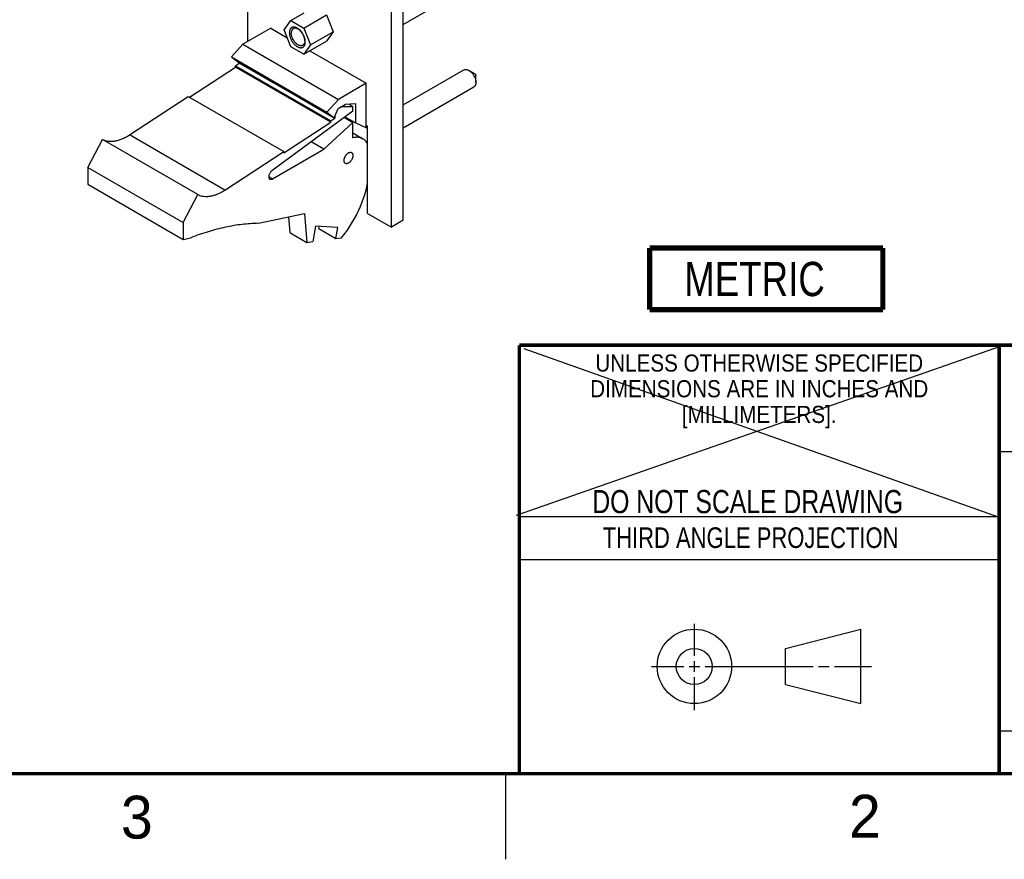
# Model space of a CAD drawing. Header units: inches. Extents: x 0 to 34, y 0 to 22.
# Tile 19 of 176: x 22.7 to 28.4, y 0 to 4.9. Entities that reach past the tile are written whole.
import ezdxf

# ---------------------------------------------------------------- set-up
doc = ezdxf.new("R2010")
doc.units = ezdxf.units.IN
doc.header["$LTSCALE"] = 1.87
doc.header["$MEASUREMENT"] = 0
doc.layers.get('0').update_dxf_attribs({"linetype": 'CONTINUOUS'})
doc.layers.add('02___PRT_ALL_AXES', color=7, linetype='CONTINUOUS')
doc.layers.add('DETAIL', color=7, linetype='CONTINUOUS')
doc.styles.get("Standard").update_dxf_attribs({"font": 'txt', "width": 0.8})
doc.styles.add('TEXTSTYLE_2', font='txt')
doc.styles.add('TEXTSTYLE_3', font='txt', dxfattribs={"width": 0.9})

# ---------------------------------------------------------------- blocks, each defined once
blk = doc.blocks.new('METRIC_BL2', base_point=(27.0212, 3.3875))
at = {"layer": 'DETAIL', "color": 7, "linetype": 'CONTINUOUS', "const_width": 0.0309}
for points in [[(26.3412, 3.5675), (27.7012, 3.5675)], [(26.3412, 3.5675), (26.3412, 3.2075)], [(27.7012, 3.5675), (27.7012, 3.2075)], [(26.3412, 3.2075), (27.7012, 3.2075)]]:
    blk.add_lwpolyline(points, dxfattribs=at)
at = {"layer": 'DETAIL', "color": 2, "linetype": 'CONTINUOUS', "width": 0.8}
blk.add_text('METRIC', height=0.2, dxfattribs=at).set_placement((26.5425, 3.2863))

msp = doc.modelspace()

# ---------------------------------------------------------------- linework, layer by layer
at = {"color": 7, "linetype": 'CONTINUOUS'}
for p, q in [((23.9931, 9.7397), (23.9931, 4.7707)), ((24.8333, 3.6888), (24.8333, 9.2546)), ((24.9029, 3.7289), (24.9029, 9.2948)), ((24.2084, 4.8402), (24.2466, 4.8945)), ((24.2466, 4.8945), (24.3244, 4.9394)), ((24.2466, 4.8945), (24.3229, 4.8504)), ((24.3229, 4.8504), (24.4558, 4.9271)), ((24.4558, 4.9271), (24.494, 4.8288)), ((24.13, 4.8497), (23.9673, 4.7558)), ((24.13, 4.8497), (24.2263, 4.7941)), ((24.2466, 4.7418), (24.2084, 4.8402)), ((24.3229, 4.8504), (24.3611, 4.752)), ((24.3611, 4.752), (24.494, 4.8288)), ((24.494, 4.8288), (24.4558, 4.7745)), ((24.3229, 4.6977), (24.4558, 4.7745)), ((23.9673, 4.7558), (23.9002, 4.6819)), ((23.9673, 4.7558), (24.5245, 4.4341)), ((24.3229, 4.6977), (24.2466, 4.7418)), ((24.3611, 4.752), (24.3229, 4.6977)), ((24.3581, 4.718), (24.6872, 4.528)), ((23.9002, 4.6819), (23.9426, 4.6493)), ((23.9002, 4.6819), (24.4574, 4.3602)), ((23.655, 4.4473), (23.924, 4.623)), ((23.9235, 4.6308), (23.9461, 4.6456)), ((23.9235, 4.6308), (24.4807, 4.3091)), ((23.924, 4.623), (23.9235, 4.6308)), ((24.4812, 4.3012), (23.924, 4.623)), ((23.9426, 4.6493), (24.1434, 4.5333)), ((23.9461, 4.6472), (23.9461, 4.6456)), ((24.5033, 4.3239), (23.9461, 4.6456)), ((24.9029, 4.4016), (25.2573, 4.6062)), ((25.3214, 4.583), (25.2861, 4.6034)), ((24.1434, 4.5333), (24.107, 4.5613)), ((24.107, 4.5613), (24.2626, 4.4715)), ((24.1434, 4.5333), (24.1458, 4.5389)), ((25.3267, 4.533), (25.3267, 4.5738)), ((24.6872, 4.528), (24.5245, 4.4341)), ((24.6872, 4.2749), (24.6872, 4.528)), ((24.9029, 4.2688), (25.3148, 4.5066)), ((23.3052, 4.227), (23.6484, 4.4511)), ((23.6484, 4.4511), (24.2056, 4.1294)), ((24.299, 4.4435), (24.2626, 4.4715)), ((24.299, 4.4435), (24.4998, 4.3275)), ((24.5245, 4.4341), (24.4574, 4.3602)), ((24.4998, 4.3275), (24.5232, 4.3819)), ((24.5232, 4.3819), (24.5657, 4.4064)), ((24.5429, 4.3933), (24.6094, 4.3933)), ((24.5657, 4.4064), (24.6235, 4.4096)), ((24.5848, 4.4075), (24.6094, 4.3933)), ((24.6094, 4.3647), (24.6094, 4.3933)), ((24.6235, 4.4096), (24.6235, 4.2966)), ((24.6094, 4.3647), (24.1363, 4.0178)), ((24.4574, 4.3602), (24.4998, 4.3275)), ((24.4807, 4.3091), (24.5033, 4.3239)), ((24.4812, 4.3012), (24.4807, 4.3091)), ((24.5033, 4.3357), (24.5033, 4.3239)), ((24.5595, 4.3281), (24.6094, 4.2994)), ((24.6235, 4.2966), (24.5637, 4.3312)), ((24.206, 4.1215), (24.4812, 4.3012)), ((24.4397, 4.1442), (24.6094, 4.2994)), ((24.6094, 4.2096), (24.6094, 4.2994)), ((24.6944, 4.2644), (24.6235, 4.2966)), ((24.6939, 4.2788), (24.6872, 4.2749)), ((23.0622, 4.0373), (23.1471, 4.2006)), ((23.7043, 3.8788), (23.1471, 4.2006)), ((23.8624, 3.9053), (23.3052, 4.227)), ((24.6094, 4.2384), (24.6676, 4.2048)), ((24.1392, 3.9707), (24.4397, 4.1442)), ((24.4397, 4.1442), (24.3664, 4.1865)), ((23.8624, 3.9053), (24.2056, 4.1294)), ((24.206, 4.1215), (24.2056, 4.1294)), ((23.0622, 4.0373), (23.6194, 3.7155)), ((23.0622, 4.0373), (23.0622, 3.9393)), ((24.1392, 3.9707), (24.1181, 3.9829)), ((23.0622, 3.9393), (23.6194, 3.6176)), ((23.6194, 3.7155), (23.7043, 3.8788)), ((24.0578, 3.7112), (24.3265, 3.7687)), ((24.2327, 3.7486), (24.2403, 3.6576)), ((24.3265, 3.7687), (24.3407, 3.5996)), ((23.6194, 3.7155), (23.6194, 3.6176)), ((24.3902, 3.6942), (24.376, 3.6044)), ((24.5203, 3.6876), (24.3902, 3.6942)), ((24.4095, 3.6802), (24.4116, 3.6931)), ((24.4095, 3.6802), (24.51, 3.6222)), ((24.51, 3.6222), (24.5203, 3.6876)), ((24.9029, 3.7289), (24.8333, 3.6888)), ((23.6194, 3.6176), (23.6633, 3.6269)), ((24.2403, 3.6576), (24.3407, 3.5996)), ((24.51, 3.6222), (24.5429, 3.6266)), ((24.3407, 3.5996), (24.376, 3.6044)), ((27.1331, 1.23), (27.5726, 1.3428)), ((27.5726, 0.9086), (27.5726, 1.3428)), ((27.1331, 1.02), (27.1331, 1.23)), ((27.1331, 1.02), (27.5726, 0.9086))]:
    msp.add_line(p, q, dxfattribs=at)
at = {"color": 2, "linetype": 'CONTINUOUS'}
for p, q in [((28.38, 2.38), (28.61, 2.38)), ((25.58, 2), (28.38, 2)), ((25.58, 1.75), (28.38, 1.75)), ((26.6016, 1.1882), (26.6016, 1.375)), ((26.6016, 1.0944), (26.6016, 1.1569)), ((26.3514, 1.1257), (26.5391, 1.1257)), ((26.5703, 1.1257), (26.6328, 1.1257)), ((26.6641, 1.1257), (27.2943, 1.1257)), ((27.3256, 1.1257), (27.3881, 1.1257)), ((27.4193, 1.1257), (27.6351, 1.1257)), ((26.6016, 0.8704), (26.6016, 1.0632)), ((28.38, 0.75), (33.5, 0.75)), ((25.5, 0.5), (25.5, 0))]:
    msp.add_line(p, q, dxfattribs=at)
at = {"color": 7, "linetype": 'CONTINUOUS', "const_width": 0.02}
for points in [[(25.58, 3), (33.5, 3)], [(25.58, 3), (25.58, 0.5)], [(28.38, 3), (28.38, 0.5)], [(0.5, 0.5), (33.5, 0.5)]]:
    msp.add_lwpolyline(points, dxfattribs=at)
at = {"color": 7, "linetype": 'CONTINUOUS'}
for centre, radius in [((26.6016, 1.1257), 0.2171), ((26.601, 1.125), 0.105)]:
    msp.add_circle(centre, radius, dxfattribs=at)
for points, knots in [([(24.3314, 4.7691), (24.3314, 4.7709), (24.3312, 4.7746), (24.3306, 4.7802), (24.3294, 4.786), (24.3279, 4.7919), (24.3259, 4.7978), (24.3236, 4.8037), (24.3209, 4.8095), (24.3178, 4.8152), (24.3144, 4.8207), (24.3107, 4.8259), (24.3068, 4.8309), (24.3027, 4.8356), (24.2984, 4.8398), (24.2939, 4.8437), (24.2894, 4.8471), (24.2848, 4.85), (24.2803, 4.8524), (24.2757, 4.8542), (24.272, 4.8553), (24.269, 4.8559), (24.2662, 4.8563), (24.2634, 4.8564), (24.2607, 4.8562), (24.2588, 4.8559), (24.2569, 4.8554), (24.2551, 4.8549), (24.2534, 4.8541), (24.2517, 4.8533), (24.2501, 4.8522), (24.2486, 4.8511), (24.2472, 4.8498), (24.2459, 4.8484), (24.2447, 4.8469), (24.2431, 4.8447), (24.2418, 4.8422), (24.2408, 4.8396), (24.2398, 4.8367), (24.2389, 4.8329), (24.2382, 4.8281), (24.2381, 4.8247), (24.2381, 4.823)], [0, 0, 0, 0, 0.032534, 0.066548, 0.101869, 0.138334, 0.17575, 0.213893, 0.252529, 0.291414, 0.3303, 0.368936, 0.407079, 0.444495, 0.480964, 0.516286, 0.55029, 0.582835, 0.613822, 0.643202, 0.670981, 0.684299, 0.697251, 0.722139, 0.73415, 0.745914, 0.757476, 0.76888, 0.780178, 0.791422, 0.802666, 0.813964, 0.825368, 0.836929, 0.848693, 0.860704, 0.885591, 0.898542, 0.911857, 0.939635, 0.969025, 1, 1, 1, 1]), ([(24.2608, 4.8469), (24.2599, 4.8464), (24.2581, 4.8452), (24.2558, 4.8429), (24.2538, 4.8401), (24.2521, 4.837), (24.2508, 4.8335), (24.2499, 4.8297), (24.2493, 4.8256), (24.2492, 4.8228), (24.2492, 4.8213)], [0, 0, 0, 0, 0.108013, 0.218062, 0.332006, 0.451357, 0.57726, 0.7105, 0.851474, 1, 1, 1, 1]), ([(24.3284, 4.7756), (24.3284, 4.7767), (24.3283, 4.779), (24.3279, 4.7838), (24.3268, 4.79), (24.3247, 4.7974), (24.3218, 4.8049), (24.3182, 4.8123), (24.314, 4.8193), (24.3101, 4.8248), (24.3067, 4.829), (24.304, 4.8319), (24.3013, 4.8347), (24.2976, 4.838), (24.2929, 4.8417), (24.288, 4.8447), (24.284, 4.8466), (24.2811, 4.8478), (24.2783, 4.8486), (24.2755, 4.8492), (24.2728, 4.8495), (24.2702, 4.8496), (24.2676, 4.8493), (24.2652, 4.8488), (24.2629, 4.848), (24.2615, 4.8473), (24.2608, 4.8469)], [0, 0, 0, 0, 0.030648, 0.062386, 0.128726, 0.198296, 0.270259, 0.343621, 0.417337, 0.490347, 0.526271, 0.561638, 0.59633, 0.630242, 0.695316, 0.756252, 0.785056, 0.812715, 0.839234, 0.864652, 0.889034, 0.912478, 0.935118, 0.957118, 0.978673, 1, 1, 1, 1]), ([(24.2381, 4.823), (24.2381, 4.8212), (24.2382, 4.8175), (24.2389, 4.8119), (24.24, 4.8061), (24.2416, 4.8003), (24.2435, 4.7944), (24.2459, 4.7885), (24.2486, 4.7827), (24.2517, 4.777), (24.2551, 4.7715), (24.2587, 4.7662), (24.2627, 4.7612), (24.2668, 4.7566), (24.2711, 4.7523), (24.2755, 4.7485), (24.28, 4.7451), (24.2846, 4.7422), (24.2892, 4.7398), (24.2937, 4.7379), (24.2975, 4.7368), (24.3004, 4.7362), (24.3032, 4.7359), (24.306, 4.7358), (24.3087, 4.736), (24.3107, 4.7363), (24.3125, 4.7367), (24.3143, 4.7373), (24.3161, 4.738), (24.3177, 4.7389), (24.3193, 4.7399), (24.3208, 4.741), (24.3222, 4.7423), (24.3236, 4.7437), (24.3248, 4.7453), (24.3263, 4.7475), (24.3276, 4.7499), (24.3287, 4.7526), (24.3297, 4.7554), (24.3306, 4.7592), (24.3313, 4.7641), (24.3314, 4.7674), (24.3314, 4.7691)], [0, 0, 0, 0, 0.032534, 0.066548, 0.101869, 0.138334, 0.17575, 0.213893, 0.252529, 0.291414, 0.3303, 0.368936, 0.407079, 0.444495, 0.480964, 0.516286, 0.55029, 0.582835, 0.613822, 0.643202, 0.670981, 0.684299, 0.697251, 0.722139, 0.73415, 0.745914, 0.757476, 0.76888, 0.780178, 0.791422, 0.802666, 0.813964, 0.825368, 0.836929, 0.848693, 0.860704, 0.885591, 0.898542, 0.911857, 0.939635, 0.969025, 1, 1, 1, 1]), ([(24.3168, 4.7499), (24.3161, 4.7495), (24.3147, 4.7488), (24.3124, 4.748), (24.31, 4.7475), (24.3075, 4.7473), (24.3048, 4.7473), (24.3021, 4.7476), (24.2993, 4.7482), (24.2965, 4.7491), (24.2936, 4.7502), (24.2897, 4.7521), (24.2847, 4.7551), (24.28, 4.7588), (24.2763, 4.7622), (24.2736, 4.7649), (24.271, 4.7679), (24.2676, 4.772), (24.2636, 4.7775), (24.2594, 4.7846), (24.2558, 4.7919), (24.2529, 4.7994), (24.2508, 4.8069), (24.2497, 4.8131), (24.2493, 4.8178), (24.2492, 4.8202), (24.2492, 4.8213)], [0, 0, 0, 0, 0.021327, 0.042882, 0.064882, 0.087522, 0.110966, 0.135348, 0.160766, 0.187285, 0.214944, 0.243748, 0.304684, 0.369758, 0.40367, 0.438362, 0.473729, 0.509653, 0.582663, 0.656379, 0.729741, 0.801704, 0.871274, 0.937614, 0.969352, 1, 1, 1, 1]), ([(24.3284, 4.7756), (24.3284, 4.7741), (24.3283, 4.7713), (24.3277, 4.7671), (24.3268, 4.7633), (24.3255, 4.7598), (24.3238, 4.7567), (24.3218, 4.754), (24.3195, 4.7517), (24.3177, 4.7505), (24.3168, 4.7499)], [0, 0, 0, 0, 0.148526, 0.2895, 0.42274, 0.548643, 0.667994, 0.781938, 0.891987, 1, 1, 1, 1]), ([(25.2573, 4.6062), (25.2583, 4.6068), (25.2603, 4.6077), (25.2635, 4.6086), (25.267, 4.609), (25.2719, 4.6088), (25.2771, 4.6076), (25.2822, 4.6055), (25.2848, 4.6041), (25.2861, 4.6034)], [0, 0, 0, 0, 0.108068, 0.218153, 0.33211, 0.451502, 0.710528, 0.851586, 1, 1, 1, 1]), ([(25.2861, 4.6034), (25.2874, 4.6026), (25.2902, 4.6009), (25.2955, 4.5969), (25.3019, 4.5909), (25.3077, 4.5839), (25.3119, 4.5779), (25.3159, 4.5715), (25.32, 4.5632), (25.3232, 4.5546), (25.325, 4.5477), (25.3263, 4.5411), (25.3267, 4.5362), (25.3267, 4.533)], [0, 0, 0, 0, 0.055771, 0.114166, 0.237391, 0.366989, 0.433299, 0.500042, 0.633041, 0.762663, 0.82525, 0.885876, 1, 1, 1, 1]), ([(25.3214, 4.583), (25.3218, 4.5828), (25.3225, 4.5823), (25.3235, 4.5813), (25.3244, 4.5803), (25.3252, 4.579), (25.3259, 4.5777), (25.3265, 4.576), (25.3267, 4.5747), (25.3267, 4.5738)], [0, 0, 0, 0, 0.113912, 0.237407, 0.36729, 0.500374, 0.633406, 0.763141, 1, 1, 1, 1]), ([(25.3267, 4.533), (25.3267, 4.5301), (25.3264, 4.5258), (25.3251, 4.5204), (25.3237, 4.5168), (25.322, 4.5136), (25.32, 4.5108), (25.3176, 4.5085), (25.3158, 4.5072), (25.3148, 4.5066)], [0, 0, 0, 0, 0.289274, 0.422532, 0.548502, 0.667892, 0.781863, 0.891952, 1, 1, 1, 1]), ([(23.1471, 4.2006), (23.1524, 4.1979), (23.1636, 4.1936), (23.1817, 4.19), (23.2008, 4.1892), (23.2208, 4.1913), (23.2415, 4.1962), (23.2627, 4.2038), (23.2842, 4.2141), (23.2982, 4.2225), (23.3052, 4.227)], [0, 0, 0, 0, 0.105855, 0.214635, 0.328055, 0.447568, 0.574139, 0.70833, 0.850376, 1, 1, 1, 1]), ([(24.6676, 4.2048), (24.6656, 4.2059), (24.6614, 4.208), (24.6548, 4.2104), (24.6479, 4.2121), (24.6406, 4.2131), (24.6331, 4.2133), (24.6226, 4.2126), (24.6146, 4.211), (24.6094, 4.2096)], [0, 0, 0, 0, 0.115554, 0.232109, 0.35065, 0.472085, 0.597229, 0.726724, 1, 1, 1, 1]), ([(24.6948, 4.1738), (24.6933, 4.1771), (24.6898, 4.1835), (24.6834, 4.192), (24.676, 4.1992), (24.6705, 4.2031), (24.6676, 4.2048)], [0, 0, 0, 0, 0.263957, 0.516312, 0.760338, 1, 1, 1, 1]), ([(24.565, 4.0608), (24.5641, 4.0613), (24.5624, 4.0626), (24.5603, 4.0652), (24.5588, 4.0684), (24.5578, 4.0721), (24.5573, 4.0762), (24.5575, 4.0806), (24.5581, 4.0853), (24.5593, 4.0901), (24.561, 4.095), (24.5632, 4.0998), (24.5658, 4.1045), (24.5688, 4.1089), (24.5721, 4.113), (24.5756, 4.1166), (24.5793, 4.1197), (24.5819, 4.1214), (24.5832, 4.1222)], [0, 0, 0, 0, 0.042813, 0.087395, 0.135176, 0.187084, 0.243531, 0.304487, 0.369586, 0.438193, 0.50949, 0.582527, 0.656274, 0.729662, 0.801633, 0.871253, 0.937663, 1, 1, 1, 1]), ([(24.5832, 4.1222), (24.5848, 4.1231), (24.588, 4.1246), (24.5922, 4.1257), (24.5954, 4.1258), (24.5975, 4.1255), (24.5996, 4.1249), (24.6009, 4.1244), (24.6015, 4.124)], [0, 0, 0, 0, 0.289245, 0.548354, 0.667784, 0.781777, 0.891897, 1, 1, 1, 1]), ([(24.6015, 4.124), (24.6024, 4.1235), (24.6041, 4.1222), (24.6061, 4.1196), (24.6077, 4.1164), (24.6087, 4.1127), (24.6091, 4.1086), (24.609, 4.1042), (24.6083, 4.0995), (24.6071, 4.0947), (24.6054, 4.0898), (24.6032, 4.085), (24.6006, 4.0803), (24.5976, 4.0759), (24.5944, 4.0718), (24.5908, 4.0682), (24.5871, 4.0651), (24.5845, 4.0634), (24.5832, 4.0626)], [0, 0, 0, 0, 0.042813, 0.087395, 0.135176, 0.187084, 0.243531, 0.304487, 0.369586, 0.438193, 0.50949, 0.582527, 0.656274, 0.729662, 0.801633, 0.871253, 0.937663, 1, 1, 1, 1]), ([(24.5832, 4.0626), (24.5816, 4.0617), (24.5784, 4.0602), (24.5742, 4.0591), (24.5711, 4.059), (24.5689, 4.0593), (24.5668, 4.0598), (24.5656, 4.0604), (24.565, 4.0608)], [0, 0, 0, 0, 0.289245, 0.548354, 0.667784, 0.781777, 0.891897, 1, 1, 1, 1]), ([(24.1363, 4.0178), (24.1353, 4.0171), (24.1334, 4.0155), (24.1296, 4.0118), (24.1254, 4.0064), (24.1215, 3.9992), (24.1193, 3.9928), (24.1183, 3.9878), (24.1178, 3.9832), (24.1181, 3.9788), (24.1193, 3.975), (24.1205, 3.9726), (24.1221, 3.9706), (24.1235, 3.9696), (24.1242, 3.9692)], [0, 0, 0, 0, 0.06586, 0.13505, 0.279609, 0.426725, 0.568976, 0.6362, 0.699849, 0.814478, 0.865539, 0.91281, 0.957196, 1, 1, 1, 1]), ([(24.1242, 3.9692), (24.1246, 3.9689), (24.1257, 3.9685), (24.128, 3.9678), (24.1312, 3.9677), (24.1352, 3.9687), (24.1378, 3.97), (24.1392, 3.9707)], [0, 0, 0, 0, 0.108167, 0.218343, 0.4513, 0.710625, 1, 1, 1, 1]), ([(24.5429, 3.6266), (24.5523, 3.6382), (24.5706, 3.6621), (24.5959, 3.6997), (24.6191, 3.7388), (24.6399, 3.7792), (24.6581, 3.8203), (24.6736, 3.8618), (24.6861, 3.9033), (24.6925, 3.9311), (24.6952, 3.9448)], [0, 0, 0, 0, 0.125886, 0.25328, 0.381235, 0.508921, 0.635464, 0.760017, 0.881778, 1, 1, 1, 1]), ([(23.7043, 3.8788), (23.7096, 3.8762), (23.7208, 3.8719), (23.7389, 3.8682), (23.758, 3.8675), (23.778, 3.8696), (23.7987, 3.8745), (23.8199, 3.8821), (23.8414, 3.8924), (23.8554, 3.9008), (23.8624, 3.9053)], [0, 0, 0, 0, 0.105855, 0.214635, 0.328055, 0.447568, 0.574139, 0.70833, 0.850376, 1, 1, 1, 1]), ([(24.0578, 3.7112), (24.0261, 3.7106), (23.9613, 3.7059), (23.8634, 3.6894), (23.7632, 3.6632), (23.6967, 3.64), (23.6633, 3.6269)], [0, 0, 0, 0, 0.2349, 0.479401, 0.734275, 1, 1, 1, 1])]:
    msp.add_open_spline(points, degree=3, knots=knots, dxfattribs=at)
at = {"layer": '02___PRT_ALL_AXES', "color": 7, "linetype": 'CONTINUOUS'}
for p, q in [((24.9029, 4.8719), (31.1581, 8.4836)), ((24.6944, 4.2785), (24.6872, 4.2826)), ((24.6944, 3.769), (24.6944, 4.2785)), ((24.6944, 3.769), (24.8333, 3.6888))]:
    msp.add_line(p, q, dxfattribs=at)
at = {"layer": 'DETAIL', "color": 7, "linetype": 'CONTINUOUS'}
for p, q in [((28.397, 2.9956), (25.5614, 2.0054)), ((25.6064, 2.9806), (28.3745, 1.9979))]:
    msp.add_line(p, q, dxfattribs=at)

# ---------------------------------------------------------------- block references
at = {"layer": 'DETAIL', "color": 2, "linetype": 'CONTINUOUS'}
msp.add_blockref('METRIC_BL2', (27.0212, 3.3875), dxfattribs=at)

# ---------------------------------------------------------------- texts
at = {"color": 2, "linetype": 'CONTINUOUS', "line_spacing_factor": 0.9}
for s, insert, char_height, width, attachment_point, style in [('UNLESS OTHERWISE SPECIFIED', (26.9799, 2.9459), 0.1, 2.34, 2, 'TEXTSTYLE_3'), ('DIMENSIONS ARE IN INCHES AND', (26.9799, 2.7959), 0.1, 2.52, 2, 'TEXTSTYLE_3'), ('[MILLIMETERS].', (26.9799, 2.6459), 0.1, 1.26, 2, 'TEXTSTYLE_3'), ('3', (23.2555, 0.371), 0.25, 0.25, 1, 'TEXTSTYLE_2'), ('2', (27.5035, 0.3763), 0.25, 0.25, 1, 'TEXTSTYLE_2')]:
    msp.add_mtext(s, dxfattribs=dict(at, insert=insert, char_height=char_height, width=width, attachment_point=attachment_point, style=style))
at = {"color": 7, "linetype": 'CONTINUOUS', "insert": (26.9127, 2.1549), "char_height": 0.135, "width": 2.16, "attachment_point": 2, "line_spacing_factor": 0.9}
msp.add_mtext('DO NOT SCALE DRAWING', dxfattribs=at)
at = {"color": 2, "linetype": 'CONTINUOUS', "insert": (26.9296, 1.9368), "char_height": 0.12, "width": 2.112, "attachment_point": 2, "line_spacing_factor": 0.9}
msp.add_mtext('THIRD ANGLE PROJECTION', dxfattribs=at)

doc.saveas('drawing.dxf')
